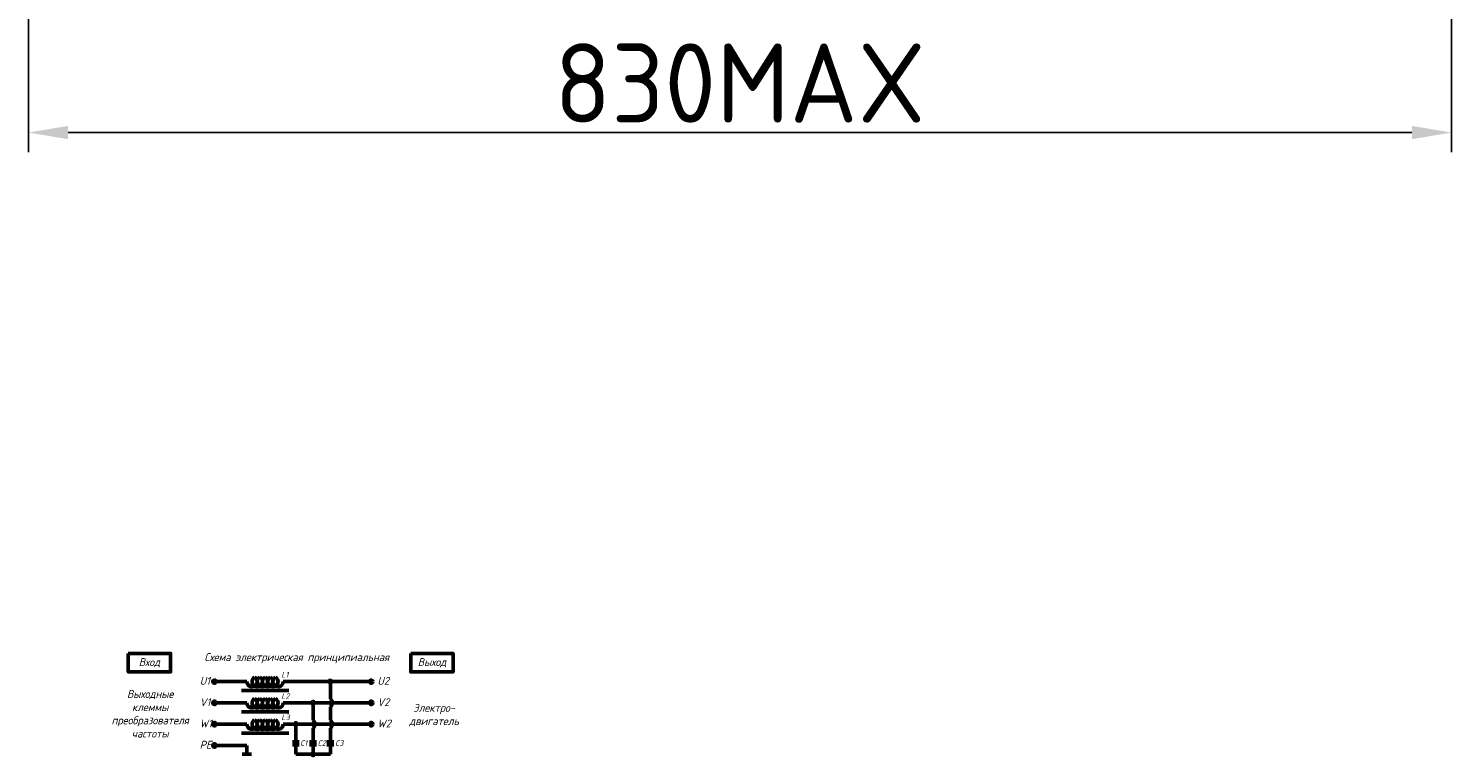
# Model space of a CAD drawing. Header units: millimetres. Extents: x -1139 to 2051, y -609 to 1445.
# Tile 2 of 5: x 134 to 1034, y 75 to 534. Entities that reach past the tile are written whole.
import ezdxf

# ---------------------------------------------------------------- set-up
doc = ezdxf.new("R2010")
doc.units = ezdxf.units.MM
doc.layers.get('0').update_dxf_attribs({"lineweight": 50})
doc.styles.add('GOST-2.304_Type-B', font='GOST Common.ttf')
doc.styles.add('GOST-2.304_Type-B_italic', font='GOST Common Italic.ttf')
doc.dimstyles.new('ISO-25', dxfattribs={"dimtxt": 5, "dimasz": 2.5, "dimexe": 1.25, "dimexo": 0.625, "dimtad": 1, "dimtoh": 1, "dimdec": 0, "dimtxsty": 'GOST-2.304_Type-B', "dimcen": 2.5, "dimadec": 0, "dimazin": 0, "dimtfac": 1, "dimtdec": 0, "dimtmove": 0, "dimatfit": 3, "dimfxl": 1, "dimarcsym": 0})

# ---------------------------------------------------------------- blocks, each defined once
blk = doc.blocks.new('Схема')
for points in [[(126.85, -17.74, 1), (128.61, -17.74, 1)], [(115.97, -31.21, 1), (117.72, -31.21, 1)], [(105.05, -44.68, 1), (106.8, -44.68, 1)], [(115.97, -63.61, 1), (117.72, -63.61, 1)]]:
    blk.add_hatch(color=0).paths.add_polyline_path(points)
for p, q in [((74.98, -17.74), (55.53, -17.74)), ((97.97, -17.74), (128.61, -17.74)), ((127.73, -17.74), (152.48, -17.74)), ((127.73, -17.74), (127.73, -28.73)), ((71.66, -23.35), (101.59, -23.35)), ((74.98, -31.21), (55.53, -31.21)), ((97.97, -31.21), (130.42, -31.21)), ((116.85, -31.21), (116.85, -42.2)), ((127.73, -33.69), (127.73, -42.2)), ((130.42, -31.21), (152.48, -31.21)), ((74.98, -44.68), (55.53, -44.68)), ((71.66, -36.81), (101.59, -36.81)), ((97.97, -44.68), (136.56, -44.68)), ((105.93, -44.68), (105.93, -55.73)), ((136.56, -44.68), (152.48, -44.68)), ((71.66, -50.28), (101.59, -50.28)), ((116.85, -47.16), (116.85, -55.73)), ((127.73, -47.16), (127.73, -55.73)), ((74.98, -58.14), (55.53, -58.14)), ((74.98, -58.14), (74.98, -63.61)), ((103.73, -55.73), (108.12, -55.73)), ((103.73, -57.8), (108.12, -57.8)), ((105.93, -57.8), (105.93, -63.61)), ((114.65, -55.73), (119.04, -55.73)), ((114.65, -57.8), (119.04, -57.8)), ((116.85, -63.61), (116.85, -57.8)), ((125.53, -55.73), (129.93, -55.73)), ((125.53, -57.8), (129.93, -57.8)), ((127.73, -63.61), (127.73, -57.8)), ((77.95, -63.61), (72.01, -63.61)), ((105.93, -63.61), (120.07, -63.61)), ((116.85, -63.61), (127.73, -63.61))]:
    blk.add_line(p, q)
for points in [[(0, 0), (26.76, 0), (26.76, -11.69), (0, -11.69)], [(178.58, 0), (205.34, 0), (205.34, -11.69), (178.58, -11.69)]]:
    blk.add_lwpolyline(points, close=True)
for centre in [(54.46, -17.74), (153.56, -17.74), (54.46, -31.21), (153.56, -31.21), (54.46, -44.68), (153.56, -44.68), (54.46, -58.14)]:
    blk.add_circle(centre, 1.08)
at = {"color": 0}
for centre in [(127.73, -17.74), (116.85, -31.21), (105.93, -44.68), (116.85, -63.61)]:
    blk.add_circle(centre, 0.876, dxfattribs=at)
for centre, radius, start, end in [((78.26, -17.74), 3.28, 180, 60), ((81.54, -17.74), 3.28, 120, 60), ((84.83, -17.74), 3.28, 120, 60), ((88.11, -17.74), 3.28, 120, 60), ((91.4, -17.74), 3.28, 120, 60), ((94.68, -17.74), 3.28, 120, 0), ((78.26, -31.21), 3.28, 180, 60), ((81.54, -31.21), 3.28, 120, 60), ((84.83, -31.21), 3.28, 120, 60), ((88.11, -31.21), 3.28, 120, 60), ((91.4, -31.21), 3.28, 120, 60), ((94.68, -31.21), 3.28, 120, 0), ((125.73, -31.21), 3.19, 308.94144, 51.05856), ((78.26, -44.68), 3.28, 180, 60), ((81.54, -44.68), 3.28, 120, 60), ((84.83, -44.68), 3.28, 120, 60), ((88.11, -44.68), 3.28, 120, 60), ((91.4, -44.68), 3.28, 120, 60), ((94.68, -44.68), 3.28, 120, 0), ((114.84, -44.68), 3.19, 308.94144, 51.05856), ((125.73, -44.68), 3.19, 308.94144, 51.05856)]:
    blk.add_arc(centre, radius, start, end)
at = {"style": 'GOST-2.304_Type-B_italic'}
for s, insert, char_height, width, attachment_point in [('Схема электрическая принципиальная', (106.53, -2.96), 5, 143.4834, 5), ('Вход', (13.38, -5.84), 5, 26.7633, 5), ('Выход', (191.96, -5.84), 5, 26.7633, 5), ('U1', (45.18, -14.79), 5, 144.0546, 1), ('L1', (96.71, -11.66), 3.5, 76.8291, 1), ('U2', (157.44, -14.79), 5, 144.0546, 1), ('Выходные\\Pклеммы\\Pпреобразователя\\Pчастоты', (13.88, -38.1), 5, 26.7633, 5), ('L2', (96.71, -25.13), 3.5, 76.8291, 1), ('V1', (45.18, -28.26), 5, 144.0546, 1), ('V2', (157.44, -28.26), 5, 144.0546, 1), ('Электро-\\Pдвигатель', (193.3, -38.93), 5, 17.1809, 5), ('W1', (45.18, -41.72), 5, 144.0546, 1), ('L3', (96.71, -38.59), 3.5, 76.8291, 1), ('W2', (157.44, -41.72), 5, 144.0546, 1), ('PE', (45.18, -55.19), 5, 144.0546, 1), ('C1', (108.57, -54.89), 3.5, 76.8291, 1), ('C2', (119.64, -54.89), 3.5, 76.8291, 1), ('C3', (130.7, -54.89), 3.5, 76.8291, 1)]:
    blk.add_mtext(s, dxfattribs=dict(at, insert=insert, char_height=char_height, width=width, attachment_point=attachment_point))
blk = doc.blocks.new('*D62')
at = {"color": 0, "lineweight": -2, "transparency": 16777216}
for p, q in [((134.44, 852.35), (134.44, 456.13)), ((1033.8, 706.16), (1033.8, 456.13)), ((159.44, 468.63), (1008.8, 468.63))]:
    blk.add_line(p, q, dxfattribs=at)
at = {"color": 0, "transparency": 16777216}
for points in [[(159.44, 472.79), (159.44, 464.46), (134.44, 468.63)], [(1008.8, 472.79), (1008.8, 464.46), (1033.8, 468.63)]]:
    blk.add_solid(points, dxfattribs=at)
at = {"layer": 'Defpoints', "color": 0, "transparency": 16777216}
for p in [(134.44, 858.6), (1033.8, 712.41), (1033.8, 468.63)]:
    blk.add_point(p, dxfattribs=at)
at = {"color": 0, "transparency": 16777216, "insert": (584.12, 499.88), "char_height": 50, "attachment_point": 5, "style": 'GOST-2.304_Type-B'}
blk.add_mtext('830MAX', dxfattribs=at)

msp = doc.modelspace()

# ---------------------------------------------------------------- block references
msp.add_blockref('Схема', (197.49, 139.44))

# ---------------------------------------------------------------- dimensions: what is measured, and where the dimension line sits
dim = msp.add_linear_dim(base=(1033.8, 468.63), p1=(134.44, 858.6), p2=(1033.8, 712.41), text='830MAX', dimstyle='ISO-25')
dim.commit()
dim.dimension.update_dxf_attribs({"geometry": '*D62', "text_midpoint": (584.12, 499.88)})

doc.saveas('drawing.dxf')
